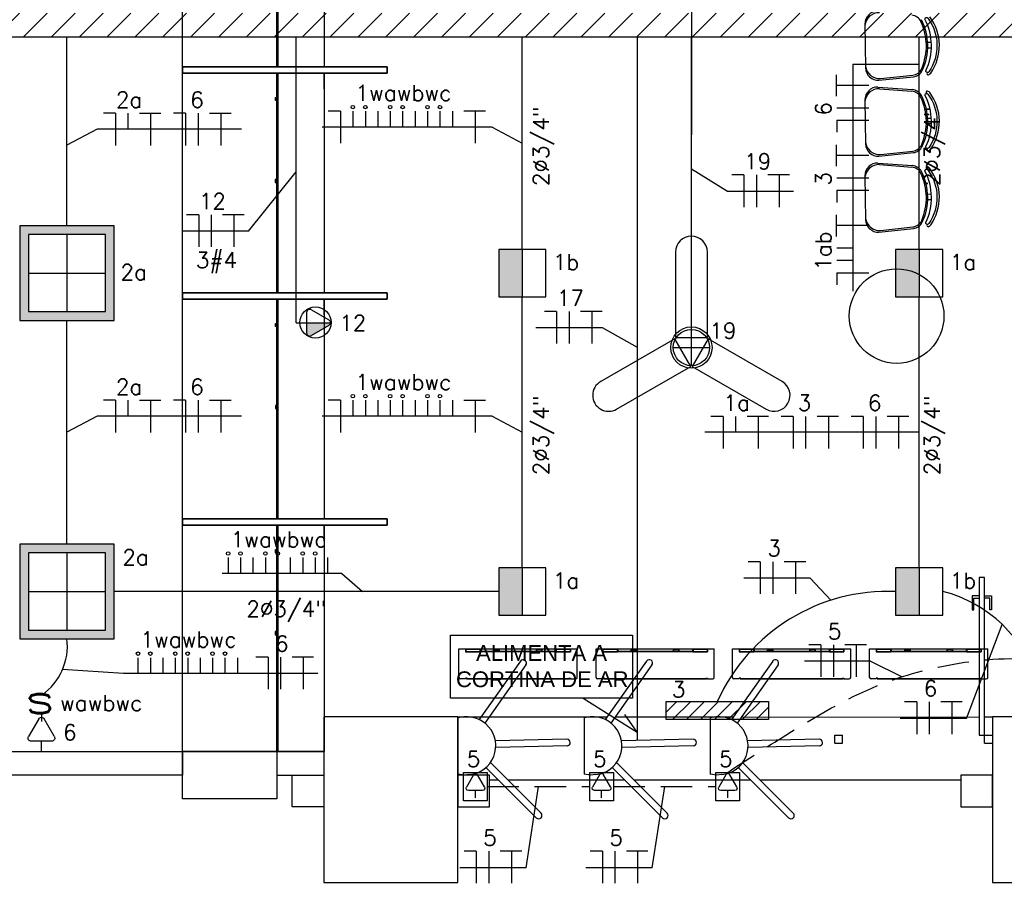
# Model space of a CAD drawing. Extents: x 86 to 137, y -215 to -185.6.
# Tile 9 of 20: x 107.9 to 114.2, y -207.2 to -201.7. Entities that reach past the tile are written whole.
import ezdxf
from ezdxf.enums import TextEntityAlignment as Align

# ---------------------------------------------------------------- set-up
doc = ezdxf.new("R2010")
doc.units = 0
doc.header["$MEASUREMENT"] = 0
doc.linetypes.add('HIDDEN', pattern=[0.375, 0.25, -0.125])
doc.layers.get('0').update_dxf_attribs({"linetype": 'CONTINUOUS'})
for name, color, linetype in [('CIRCUITOS', 2, 'CONTINUOUS'), ('ELETROCALHA', 150, 'CONTINUOUS'), ('ILUMINACAO', 1, 'CONTINUOUS'), ('ILUMINAÇÃO TETO', 12, 'CONTINUOUS'), ('INTERRUPTORES', 1, 'CONTINUOUS'), ('LINHA', 40, 'CONTINUOUS'), ('paredes1', 8, 'CONTINUOUS'), ('TOMADAS_ENERGIA', 1, 'CONTINUOUS'), ('TOMADAS_GERAIS', 1, 'CONTINUOUS'), ('TUB_ELETRICA', 5, 'CONTINUOUS')]:
    doc.layers.add(name, color=color, linetype=linetype)
doc.styles.add('ARIAL', font='arial.ttf')
doc.styles.add('ROMANS', font='romans')

# ---------------------------------------------------------------- blocks, each defined once
blk = doc.blocks.new('*U35')
blk.add_lwpolyline([(-0.1011, -0.3219), (0.1011, -0.3219), (0.1011, 0.2208, 1), (-0.1011, 0.2208), (-0.1011, -0.3219)], format="xyb")
blk = doc.blocks.new('cortina de ar')
at = {"layer": 'paredes1'}
for p, q in [((-0.375, -0.1839), (-0.375, -0.0035)), ((-0.375, -0.0035), (0.375, -0.0035)), ((-0.3332, -0.0035), (-0.3332, -0.0225)), ((-0.3312, -0.0135), (-0.3332, -0.0135)), ((-0.3332, -0.0225), (-0.2395, -0.0225)), ((-0.3312, -0.0055), (-0.3312, -0.0205)), ((-0.3312, -0.0055), (-0.2415, -0.0055)), ((-0.3312, -0.0205), (-0.2415, -0.0205)), ((-0.3212, -0.0055), (-0.3212, -0.0035)), ((-0.2415, -0.0055), (-0.2415, -0.0205)), ((0.2395, -0.0225), (-0.2395, -0.0225)), ((-0.2375, -0.0055), (-0.2375, -0.0205)), ((-0.1525, -0.0055), (-0.2375, -0.0055)), ((0.1165, -0.0205), (-0.2375, -0.0205)), ((-0.1525, -0.0205), (-0.1525, -0.0055)), ((-0.1505, -0.0205), (-0.1505, -0.0035)), ((-0.1505, -0.0049), (-0.1185, -0.0049)), ((-0.1505, -0.0101), (-0.1185, -0.0101)), ((-0.1185, -0.0205), (-0.1185, -0.0035)), ((-0.1165, -0.0205), (-0.1165, -0.0055)), ((0.1165, -0.0055), (-0.1165, -0.0055)), ((0.1165, -0.0205), (0.1165, -0.0055)), ((0.1185, -0.0205), (0.1185, -0.0035)), ((0.1505, -0.0049), (0.1185, -0.0049)), ((0.1505, -0.0101), (0.1185, -0.0101)), ((0.1505, -0.0205), (0.1185, -0.0205)), ((0.1505, -0.0205), (0.1505, -0.0035)), ((0.1525, -0.0205), (0.1525, -0.0055)), ((0.2375, -0.0055), (0.1525, -0.0055)), ((0.2375, -0.0205), (0.1525, -0.0205)), ((0.2275, -0.0055), (0.2275, -0.0035)), ((0.2375, -0.0055), (0.2375, -0.0205)), ((0.2375, -0.0135), (0.2395, -0.0135)), ((0.2415, -0.0135), (0.2395, -0.0135)), ((0.2395, -0.0225), (0.3322, -0.0225)), ((0.2415, -0.0055), (0.2415, -0.0205)), ((0.2415, -0.0055), (0.3302, -0.0055)), ((0.2415, -0.0205), (0.3302, -0.0205)), ((0.2515, -0.0055), (0.2515, -0.0035)), ((0.3302, -0.0055), (0.3302, -0.0205)), ((0.3322, -0.0035), (0.3322, -0.0225)), ((0.375, -0.1839), (0.375, -0.0035)), ((-0.3332, -0.1935), (-0.3653, -0.1935)), ((-0.322, -0.1883), (-0.3332, -0.1883)), ((-0.3332, -0.1883), (-0.3332, -0.1935)), ((-0.333, -0.1911), (-0.3332, -0.1911)), ((-0.3268, -0.1911), (-0.3332, -0.1911)), ((-0.333, -0.1914), (-0.3332, -0.1914)), ((-0.3268, -0.1914), (-0.3332, -0.1914)), ((-0.333, -0.1883), (-0.3331, -0.1883)), ((-0.3268, -0.1883), (-0.3268, -0.1935)), ((-0.3268, -0.1935), (0.3258, -0.1935)), ((-0.322, -0.19), (-0.322, -0.1883)), ((-0.322, -0.19), (0.321, -0.19)), ((0.321, -0.1883), (0.3322, -0.1883)), ((0.321, -0.19), (0.321, -0.1883)), ((0.3258, -0.1883), (0.3258, -0.1935)), ((0.3258, -0.1911), (0.3322, -0.1911)), ((0.3258, -0.1914), (0.3322, -0.1914)), ((0.332, -0.1911), (0.3322, -0.1911)), ((0.332, -0.1914), (0.3322, -0.1914)), ((0.3322, -0.1883), (0.3322, -0.1935)), ((0.3322, -0.1935), (0.3653, -0.1935))]:
    blk.add_line(p, q, dxfattribs=at)
for centre, start, end in [((-0.3653, -0.1839), 180, 270), ((0.3653, -0.1839), 270, 0)]:
    blk.add_arc(centre, 0.00967, start, end, dxfattribs=at)
blk = doc.blocks.new('XFJHNJDFNGDFJ')
h = blk.add_hatch(color=256)
h.dxf.hatch_style = 1
h.paths.add_polyline_path([(0.54, 0.54), (0, 0.54), (0, 0), (0.54, 0)])
h.paths.add_polyline_path([(0.05, 0.05), (0.05, 0.49), (0.49, 0.49), (0.49, 0.05)], flags=16)
for p, q in [((0.27, 0.49), (0.27, 0.05)), ((0.05, 0.27), (0.49, 0.27))]:
    blk.add_line(p, q)
for points in [[(0, 0), (0.54, 0), (0.54, 0.54), (0, 0.54)], [(0.05, 0.05), (0.49, 0.05), (0.49, 0.49), (0.05, 0.49)]]:
    blk.add_lwpolyline(points, close=True)
blk = doc.blocks.new('GHJGHJHGJGH')
h = blk.add_hatch(color=256)
h.dxf.hatch_style = 1
h.paths.add_polyline_path([(0.15, 0.3), (0, 0.3), (0, 0), (0.15, 0)])
blk.add_line((0.15, 0.3), (0.15, 0))
blk.add_lwpolyline([(0, 0), (0.3, 0), (0.3, 0.3), (0, 0.3)], close=True)
blk = doc.blocks.new('L_EMERG')
h = blk.add_hatch()
h.set_pattern_fill('ANSI31', color=256, scale=0.5, style=0)
h.set_pattern_definition([(45, (0, 0.0575), (-0.044194, 0.044194), [])])
h.paths.add_polyline_path([(-0.325, 0.0575), (-0.325, -0.0575), (0.325, -0.0575), (0.325, 0.0575)])
for p, q in [((-0.325, 0.0575), (0.325, 0.0575)), ((-0.325, -0.0575), (-0.325, 0.0575)), ((0.325, 0.0575), (0.325, -0.0575)), ((0.325, -0.0575), (-0.325, -0.0575))]:
    blk.add_line(p, q)
at = {"style": 'ROMANS', "flags": 8}
for tag, p in [('009', (0.3592, 0.1241)), ('001', (-0.3165, -0.1405))]:
    blk.add_attdef(tag, text='', height=0.08, dxfattribs=at).set_placement(p, align=Align.MIDDLE_CENTER)
blk.add_attdef('020', text='', height=0.08, dxfattribs=at).set_placement((0.2612, -0.0972), align=Align.TOP_LEFT)
blk = doc.blocks.new('IRANT09')
at = {"linetype": 'Continuous'}
blk.add_line((0, 0.87), (0, 0), dxfattribs=at)
at = {"linetype": 'Continuous', "style": 'ROMANS', "width": 1.5}
blk.add_text('s', height=3, dxfattribs=at).set_placement((-1.81, 0.88))
at = {"linetype": 'Continuous', "style": 'ROMANS', "flags": 8}
blk.add_attdef('009', text='', height=1.6, dxfattribs=at).set_placement((2.7, 1.34), align=Align.MIDDLE_CENTER)
blk = doc.blocks.new('TEBAI01')
for p, q in [((-1.62, 1.95), (-0.35, 4.14)), ((0.35, 4.14), (1.63, 1.92)), ((-1.3, 1.32), (1.28, 1.32)), ((0, 0), (0, 1.32))]:
    blk.add_line(p, q)
for centre, start, end in [((0, 3.97), 26.0479, 153.9521), ((-1.3, 1.71), 143.1332, 270.777), ((1.3, 1.71), 267.1811, 32.5689)]:
    blk.add_arc(centre, 0.393, start, end)
at = {"style": 'ROMANS', "flags": 8}
for tag, p in [('020', (-5.03, 2.2)), ('001', (3.56, 2.23))]:
    blk.add_attdef(tag, text='', height=1.6, dxfattribs=at).set_placement(p, align=Align.MIDDLE_CENTER)
blk = doc.blocks.new('TE3MED06')
for p, q in [((-1.62, 1.95), (-0.35, 4.14)), ((0, 1.32), (0, 4.36)), ((0.35, 4.14), (1.63, 1.92)), ((-1.3, 1.32), (1.28, 1.32)), ((0, 0), (0, 1.32))]:
    blk.add_line(p, q)
blk.add_circle((-0.01, 2.44), 1.98)
for centre, start, end in [((0, 3.97), 26.0479, 153.9521), ((-1.3, 1.71), 143.1332, 270.777), ((1.3, 1.71), 267.1811, 32.5689)]:
    blk.add_arc(centre, 0.393, start, end)
at = {"linetype": 'Continuous'}
for points in [[(0, 4.36), (1.63, 1.92), (0.21, 4.3)], [(1.63, 1.92), (0, 4.36), (1.69, 1.72)], [(0, 1.32), (1.69, 1.72), (0, 4.36)], [(0.35, 4.14), (0.21, 4.3), (1.63, 1.92)], [(1.69, 1.72), (0, 1.32), (1.64, 1.52)], [(1.28, 1.32), (1.64, 1.52), (0, 1.32)], [(1.64, 1.52), (1.28, 1.32), (1.49, 1.37)]]:
    blk.add_solid(points, dxfattribs=at)
at = {"style": 'ROMANS', "flags": 8}
for tag, p in [('020', (-5.08, 2.06)), ('001', (3.71, 2.06))]:
    blk.add_attdef(tag, text='', height=1.6, dxfattribs=at).set_placement(p, align=Align.MIDDLE_CENTER)

msp = doc.modelspace()

# ---------------------------------------------------------------- hatches: boundary and pattern name
at = {"layer": 'ELETROCALHA'}
h = msp.add_hatch(dxfattribs=at)
h.set_pattern_fill('ANSI31', color=256, style=0)
h.set_pattern_definition([(45, (-1.2952, 10.9838), (-0.08838835, 0.08838835), [])])
h.paths.add_polyline_path([(118.7835, -201.6996), (102.7525, -201.6996), (102.7525, -201.8496), (118.7835, -201.8496)])

# ---------------------------------------------------------------- linework, layer by layer
at = {"layer": 'CIRCUITOS'}
for p, q in [((113.114, -202.2259), (113.114, -202.0893)), ((113.114, -202.1547), (113.3196, -202.1547)), ((113.1159, -202.2988), (113.3196, -202.2988)), ((108.5413, -202.3342), (108.4643, -202.3342)), ((108.5413, -202.3342), (108.5413, -202.5379)), ((108.6202, -202.3342), (108.6202, -202.4351)), ((108.6931, -202.3323), (108.8297, -202.3323)), ((108.7643, -202.3323), (108.7643, -202.5379)), ((108.9859, -202.3342), (108.909, -202.3342)), ((108.9859, -202.3342), (108.9859, -202.5379)), ((109.0648, -202.3342), (109.0648, -202.5379)), ((109.1377, -202.3323), (109.2743, -202.3323)), ((109.2089, -202.3323), (109.2089, -202.5379)), ((109.9679, -202.3208), (109.891, -202.3208)), ((109.9679, -202.3208), (109.9679, -202.5245)), ((110.0468, -202.3208), (110.0468, -202.4217)), ((110.1257, -202.3208), (110.1257, -202.4217)), ((110.2045, -202.3208), (110.2045, -202.4217)), ((110.2834, -202.3208), (110.2834, -202.4217)), ((110.3623, -202.3208), (110.3623, -202.4217)), ((110.4412, -202.3208), (110.4412, -202.4217)), ((110.52, -202.3208), (110.52, -202.4217)), ((110.5989, -202.3208), (110.5989, -202.4217)), ((110.6778, -202.3208), (110.6778, -202.4217)), ((110.7507, -202.3189), (110.8873, -202.3189)), ((110.8219, -202.3189), (110.8219, -202.5245)), ((113.1159, -202.3777), (113.1159, -202.4546)), ((113.1159, -202.3777), (113.3196, -202.3777)), ((113.114, -202.6705), (113.114, -202.534)), ((113.114, -202.5994), (113.3196, -202.5994)), ((112.5265, -202.7251), (112.4495, -202.7251)), ((112.5265, -202.7251), (112.5265, -202.9287)), ((112.6053, -202.7251), (112.6053, -202.9287)), ((112.6783, -202.7231), (112.8148, -202.7231)), ((112.7494, -202.7231), (112.7494, -202.9287)), ((113.1159, -202.7435), (113.3196, -202.7435)), ((113.1159, -202.8223), (113.1159, -202.8993)), ((113.1159, -202.8223), (113.3196, -202.8223)), ((109.069, -202.9773), (108.992, -202.9773)), ((109.069, -202.9773), (109.069, -203.181)), ((109.1479, -202.9773), (109.1479, -203.181)), ((109.2208, -202.9754), (109.3574, -202.9754)), ((109.292, -202.9754), (109.292, -203.181)), ((113.114, -203.1152), (113.114, -202.9786)), ((113.114, -203.044), (113.3196, -203.044)), ((113.1159, -203.1881), (113.2168, -203.1881)), ((113.1159, -203.2651), (113.2168, -203.2651)), ((113.1159, -203.3459), (113.1159, -203.4228)), ((113.1159, -203.3459), (113.3196, -203.3459)), ((111.3387, -203.5914), (111.2618, -203.5914)), ((111.3387, -203.5914), (111.3387, -203.7951)), ((111.4176, -203.5914), (111.4176, -203.7951)), ((111.4905, -203.5895), (111.6271, -203.5895)), ((111.5617, -203.5895), (111.5617, -203.7951)), ((108.5413, -204.1547), (108.4643, -204.1547)), ((108.5413, -204.1547), (108.5413, -204.3584)), ((108.6202, -204.1547), (108.6202, -204.2556)), ((108.6931, -204.1528), (108.8297, -204.1528)), ((108.7643, -204.1528), (108.7643, -204.3584)), ((108.9859, -204.1547), (108.909, -204.1547)), ((108.9859, -204.1547), (108.9859, -204.3584)), ((109.0648, -204.1547), (109.0648, -204.3584)), ((109.1377, -204.1528), (109.2743, -204.1528)), ((109.2089, -204.1528), (109.2089, -204.3584)), ((109.9679, -204.1547), (109.891, -204.1547)), ((109.9679, -204.1547), (109.9679, -204.3584)), ((110.0468, -204.1547), (110.0468, -204.2556)), ((110.1257, -204.1547), (110.1257, -204.2556)), ((110.2045, -204.1547), (110.2045, -204.2556)), ((110.2834, -204.1547), (110.2834, -204.2556)), ((110.3623, -204.1547), (110.3623, -204.2556)), ((110.4412, -204.1547), (110.4412, -204.2556)), ((110.52, -204.1547), (110.52, -204.2556)), ((110.5989, -204.1547), (110.5989, -204.2556)), ((110.6778, -204.1547), (110.6778, -204.2556)), ((110.7507, -204.1528), (110.8873, -204.1528)), ((110.8219, -204.1528), (110.8219, -204.3584)), ((112.3944, -204.2565), (112.3175, -204.2565)), ((112.3944, -204.2565), (112.3944, -204.4602)), ((112.4733, -204.2565), (112.4733, -204.3574)), ((112.5462, -204.2546), (112.6828, -204.2546)), ((112.6174, -204.2546), (112.6174, -204.4602)), ((112.8391, -204.2565), (112.7621, -204.2565)), ((112.8391, -204.2565), (112.8391, -204.4602)), ((112.9179, -204.2565), (112.9179, -204.4602)), ((112.9909, -204.2546), (113.1274, -204.2546)), ((113.062, -204.2546), (113.062, -204.4602)), ((113.2837, -204.2565), (113.2068, -204.2565)), ((113.2837, -204.2565), (113.2837, -204.4602)), ((113.3626, -204.2565), (113.3626, -204.4602)), ((113.4355, -204.2546), (113.5721, -204.2546)), ((113.5067, -204.2546), (113.5067, -204.4602)), ((109.2555, -205.1526), (109.2555, -205.2535)), ((109.3344, -205.1526), (109.3344, -205.2535)), ((109.4132, -205.1526), (109.4132, -205.2535)), ((109.4921, -205.1526), (109.4921, -205.2535)), ((109.571, -205.1526), (109.571, -205.2535)), ((109.6499, -205.1526), (109.6499, -205.2535)), ((109.7287, -205.1526), (109.7287, -205.2535)), ((109.8076, -205.1526), (109.8076, -205.2535)), ((109.8865, -205.1526), (109.8865, -205.2535)), ((112.6306, -205.1785), (112.5537, -205.1785)), ((112.6306, -205.1785), (112.6306, -205.3821)), ((112.7095, -205.1785), (112.7095, -205.3821)), ((112.7824, -205.1766), (112.919, -205.1766)), ((112.8536, -205.1766), (112.8536, -205.3821)), ((113.0148, -205.7053), (112.9378, -205.7053)), ((113.0148, -205.7053), (113.0148, -205.9089)), ((113.0937, -205.7053), (113.0937, -205.9089)), ((113.1666, -205.7033), (113.3032, -205.7033)), ((113.2378, -205.7033), (113.2378, -205.9089)), ((108.6836, -205.7875), (108.6836, -205.8884)), ((108.7625, -205.7875), (108.7625, -205.8884)), ((108.8414, -205.7875), (108.8414, -205.8884)), ((108.9202, -205.7875), (108.9202, -205.8884)), ((108.9991, -205.7875), (108.9991, -205.8884)), ((109.078, -205.7875), (109.078, -205.8884)), ((109.1569, -205.7875), (109.1569, -205.8884)), ((109.2357, -205.7875), (109.2357, -205.8884)), ((109.3146, -205.7875), (109.3146, -205.8884)), ((109.5091, -205.7839), (109.4322, -205.7839)), ((109.5091, -205.7839), (109.5091, -205.9876)), ((109.588, -205.7839), (109.588, -205.9876)), ((109.6609, -205.782), (109.7975, -205.782)), ((109.7321, -205.782), (109.7321, -205.9876)), ((113.6225, -206.0675), (113.5456, -206.0675)), ((113.6225, -206.0675), (113.6225, -206.2712)), ((113.7014, -206.0675), (113.7014, -206.2712)), ((113.7743, -206.0656), (113.9109, -206.0656)), ((113.8455, -206.0656), (113.8455, -206.2712)), ((110.8293, -207.0145), (110.7523, -207.0145)), ((110.8293, -207.0145), (110.8293, -207.2182)), ((110.9082, -207.0145), (110.9082, -207.2182)), ((110.9811, -207.0126), (111.1177, -207.0126)), ((111.0523, -207.0126), (111.0523, -207.2182)), ((111.6293, -207.0145), (111.5523, -207.0145)), ((111.6293, -207.0145), (111.6293, -207.2182)), ((111.7082, -207.0145), (111.7082, -207.2182)), ((111.7811, -207.0126), (111.9177, -207.0126)), ((111.8523, -207.0126), (111.8523, -207.2182))]:
    msp.add_line(p, q, dxfattribs=at)
at = {"layer": 'ELETROCALHA'}
msp.add_lwpolyline([(102.7525, -201.8496), (118.8585, -201.8496)], dxfattribs=at)
at = {"layer": 'LINHA'}
for p, q in [((113.2168, -202.0226), (113.2168, -203.383)), ((113.2168, -202.0226), (113.6388, -202.0226)), ((110.9297, -202.4217), (109.8519, -202.4217)), ((110.9297, -202.4217), (111.1213, -202.5235)), ((108.4253, -202.4351), (108.2337, -202.5369)), ((109.341, -202.4351), (108.4253, -202.4351)), ((113.2168, -202.4673), (113.2168, -203.4619)), ((109.3845, -203.0818), (109.6873, -202.7064)), ((112.4218, -202.8295), (112.1935, -202.6875)), ((112.8419, -202.8295), (112.4218, -202.8295)), ((109.3845, -203.0818), (108.9643, -203.0818)), ((111.2075, -203.6933), (111.6277, -203.6933)), ((111.6277, -203.6933), (111.8502, -203.8169)), ((108.4253, -204.2556), (108.2337, -204.3574)), ((109.341, -204.2556), (108.4253, -204.2556)), ((110.9297, -204.2556), (109.8519, -204.2556)), ((110.9297, -204.2556), (111.1213, -204.3574)), ((113.6388, -204.3574), (112.2784, -204.3574)), ((109.9763, -205.2535), (109.2183, -205.2535)), ((109.9763, -205.2535), (110.1079, -205.3674)), ((112.9461, -205.283), (112.526, -205.283)), ((112.9461, -205.283), (113.0788, -205.4223)), ((113.938, -206.172), (114.1653, -205.5775)), ((108.592, -205.8884), (108.2056, -205.8618)), ((113.3303, -205.8097), (112.9101, -205.8097)), ((113.3303, -205.8097), (113.5303, -205.9079)), ((109.4044, -205.8884), (108.592, -205.8884)), ((109.8246, -205.8884), (109.4044, -205.8884)), ((111.507, -206.0442), (111.8502, -206.2603)), ((111.8502, -206.2603), (111.7723, -206.1475)), ((113.938, -206.172), (113.5179, -206.172)), ((111.1448, -207.119), (111.224, -206.6043)), ((111.9448, -207.119), (112.024, -206.6043)), ((111.1448, -207.119), (110.7246, -207.119)), ((111.9448, -207.119), (111.5246, -207.119))]:
    msp.add_line(p, q, dxfattribs=at)
at = {"layer": 'LINHA', "color": 1}
for p, q in [((112.1935, -203.9351), (112.1935, -203.7051)), ((112.0785, -203.8201), (112.3085, -203.8201))]:
    msp.add_line(p, q, dxfattribs=at)
at = {"layer": 'LINHA'}
msp.add_lwpolyline([(110.666, -205.6445), (111.8201, -205.6445), (111.8201, -206.0442), (110.666, -206.0442)], close=True, dxfattribs=at)
for centre in [(110.0468, -202.2947), (110.1257, -202.2947), (110.2834, -202.2947), (110.3623, -202.2947), (110.52, -202.2947), (110.5989, -202.2947), (110.0468, -204.1286), (110.1257, -204.1286), (110.2834, -204.1286), (110.3623, -204.1286), (110.52, -204.1286), (110.5989, -204.1286), (109.2555, -205.1265), (109.3344, -205.1265), (109.4921, -205.1265), (109.571, -205.1265), (109.7287, -205.1265), (109.8076, -205.1265), (108.6836, -205.7614), (108.7625, -205.7614), (108.9202, -205.7614), (108.9991, -205.7614), (109.1569, -205.7614), (109.2357, -205.7614)]:
    msp.add_circle(centre, 0.0111, dxfattribs=at)
at = {"layer": 'LINHA', "color": 1}
msp.add_circle((112.1935, -203.8201), 0.115, dxfattribs=at)
at = {"layer": 'paredes1', "linetype": 'ByBlock'}
for p, q in [((113.2939, -201.7677), (113.2982, -202.0463)), ((113.6918, -201.8833), (113.7153, -201.8829)), ((113.6923, -201.9183), (113.7159, -201.9179)), ((113.3831, -202.1249), (113.6014, -202.1018)), ((113.3929, -202.1142), (113.5972, -202.092)), ((113.3762, -202.168), (113.5952, -202.1842)), ((113.3863, -202.1783), (113.5913, -202.1941)), ((113.2939, -202.2492), (113.2982, -202.5278)), ((113.6918, -202.3648), (113.7153, -202.3644)), ((113.6923, -202.3998), (113.7159, -202.3994)), ((113.3831, -202.6064), (113.6014, -202.5833)), ((113.3929, -202.5957), (113.5972, -202.5736)), ((113.3762, -202.6495), (113.5952, -202.6657)), ((113.3863, -202.6598), (113.5913, -202.6756)), ((113.2939, -202.7307), (113.2982, -203.0093)), ((113.6918, -202.8463), (113.7153, -202.8459)), ((113.6923, -202.8813), (113.7159, -202.8809)), ((113.3929, -203.0773), (113.5972, -203.0551)), ((113.3831, -203.0879), (113.6014, -203.0648))]:
    msp.add_line(p, q, dxfattribs=at)
at = {"layer": 'paredes1'}
for p, q in [((109.8649, -202.1787), (109.8649, -202.0787)), ((109.8652, -203.613), (109.8652, -203.513)), ((109.8649, -205.0473), (109.8649, -204.9473)), ((111.1089, -205.8086), (110.8474, -206.1792)), ((111.1434, -205.8329), (110.8834, -206.2016)), ((111.9089, -205.8086), (111.6474, -206.1792)), ((111.9434, -205.8329), (111.6834, -206.2016)), ((112.7089, -205.8086), (112.4474, -206.1792)), ((112.7434, -205.8329), (112.4834, -206.2016)), ((110.7125, -206.1629), (110.9191, -206.1629)), ((110.7255, -206.1668), (110.7125, -206.1688)), ((110.7125, -206.1688), (110.7125, -206.5267)), ((110.9208, -206.1629), (111.659, -206.1629)), ((111.5255, -206.1668), (111.5125, -206.1688)), ((111.5125, -206.1688), (111.5125, -206.5267)), ((111.7107, -206.1629), (112.4588, -206.1631)), ((112.3255, -206.1668), (112.3125, -206.1688)), ((112.3125, -206.1688), (112.3125, -206.5267)), ((112.5105, -206.1631), (114.0176, -206.1636)), ((114.0526, -206.1629), (114.1025, -206.1629)), ((111.4038, -206.3037), (110.9503, -206.3148)), ((112.2038, -206.3037), (111.7503, -206.3148)), ((113.0038, -206.3037), (112.5503, -206.3148)), ((113.1025, -206.2785), (113.1525, -206.2784)), ((113.1025, -206.3284), (113.1025, -206.2784)), ((113.1525, -206.3285), (113.1525, -206.2784)), ((114.0525, -206.2785), (114.1025, -206.2785)), ((114.0525, -206.3285), (114.0525, -206.2785)), ((111.4048, -206.346), (110.9526, -206.357)), ((112.2048, -206.346), (111.7526, -206.357)), ((113.0048, -206.346), (112.5526, -206.357)), ((113.1025, -206.3284), (113.1525, -206.3285)), ((114.0525, -206.3285), (114.1025, -206.3286)), ((107.8004, -206.3829), (108.9658, -206.3829)), ((108.9658, -206.3829), (108.9658, -206.5329)), ((109.5655, -206.3829), (109.8625, -206.3829)), ((109.5655, -206.3829), (109.5655, -206.5329)), ((109.8625, -206.3829), (109.8625, -206.5329)), ((111.21, -206.8029), (110.8902, -206.4841)), ((111.2398, -206.773), (110.9186, -206.4527)), ((112.01, -206.8029), (111.6902, -206.4841)), ((112.0398, -206.773), (111.7186, -206.4527)), ((112.81, -206.8029), (112.4902, -206.4841)), ((112.8398, -206.773), (112.5186, -206.4527)), ((108.9658, -206.5329), (107.7504, -206.5329)), ((109.5655, -206.5329), (109.8625, -206.5329)), ((110.7544, -206.5329), (110.7125, -206.5267)), ((110.787, -206.5288), (110.7544, -206.5329)), ((111.5544, -206.5329), (111.5125, -206.5267)), ((111.587, -206.5288), (111.5544, -206.5329)), ((112.3544, -206.5329), (112.3125, -206.5267)), ((112.387, -206.5288), (112.3544, -206.5329)), ((110.9125, -206.5628), (110.9691, -206.5627)), ((111.0289, -206.5627), (111.7688, -206.5625)), ((111.8287, -206.5625), (112.5686, -206.5622)), ((112.6284, -206.5622), (113.9025, -206.5617))]:
    msp.add_line(p, q, dxfattribs=at)
for points in [[(109.8648, -202.0387), (108.9652, -202.0387), (108.9652, -200.6444), (109.8649, -200.6444)], [(110.2649, -202.0787), (110.2649, -202.0387), (108.9655, -202.0387), (108.9655, -202.0787)], [(110.2649, -202.0387), (110.2649, -202.0787), (108.9655, -202.0787), (108.9655, -202.0387)], [(109.8648, -203.473), (108.9652, -203.473), (108.9652, -202.0787), (109.8649, -202.0787)], [(109.565, -202.253), (109.555, -202.253), (109.555, -202.233), (109.565, -202.233)], [(109.5649, -202.753), (109.5549, -202.753), (109.5549, -202.773), (109.5649, -202.773)], [(110.2649, -203.513), (110.2649, -203.473), (108.9655, -203.473), (108.9655, -203.513)], [(110.2649, -203.473), (110.2649, -203.513), (108.9655, -203.513), (108.9655, -203.473)], [(109.8652, -204.9073), (108.9655, -204.9073), (108.9655, -203.513), (109.8652, -203.513)], [(109.5653, -203.6873), (109.5553, -203.6873), (109.5553, -203.6673), (109.5653, -203.6673)], [(109.5652, -204.1873), (109.5552, -204.1873), (109.5552, -204.2073), (109.5652, -204.2073)], [(110.2652, -204.9473), (110.2652, -204.9073), (108.9658, -204.9073), (108.9658, -204.9473)], [(110.2652, -204.9073), (110.2652, -204.9473), (108.9658, -204.9473), (108.9658, -204.9073)], [(109.8648, -206.3829), (108.9652, -206.3829), (108.9652, -204.9473), (109.8649, -204.9473)], [(109.565, -205.1216), (109.555, -205.1216), (109.555, -205.1016), (109.565, -205.1016)], [(114.0525, -206.2785), (114.0529, -205.2785), (114.0179, -205.2785), (114.0175, -206.2785)], [(109.5649, -205.6216), (109.5549, -205.6216), (109.5549, -205.6416), (109.5649, -205.6416)], [(109.8625, -207.2129), (110.7125, -207.2129), (110.7125, -206.1629), (109.8625, -206.1629)], [(114.1025, -207.2129), (114.9525, -207.2129), (114.9525, -206.1629), (114.1025, -206.1629)], [(108.9658, -206.3829), (109.5655, -206.3829), (109.5655, -206.6829), (108.9658, -206.6829)], [(109.6625, -206.5329), (109.8625, -206.5329), (109.8625, -206.7329), (109.6625, -206.7329)], [(110.9125, -206.5329), (110.7125, -206.5329), (110.7125, -206.7329), (110.9125, -206.7329)], [(114.1025, -206.5329), (113.9025, -206.5329), (113.9025, -206.7329), (114.1025, -206.7329)]]:
    msp.add_lwpolyline(points, close=True, dxfattribs=at)
for points in [[(109.5649, -202.0387), (109.5649, -200.6444)], [(109.5729, -202.0387), (109.5729, -200.6444)], [(109.5729, -202.0387), (109.5729, -200.6444)], [(109.5649, -203.473), (109.5649, -202.0787)], [(109.5729, -203.473), (109.5729, -202.0787)], [(109.5729, -203.473), (109.5729, -202.0787)], [(109.5652, -204.9073), (109.5652, -203.513)], [(109.5732, -204.9073), (109.5732, -203.513)], [(109.5732, -204.9073), (109.5732, -203.513)], [(109.5649, -206.3829), (109.5649, -204.9473)], [(109.5729, -206.3829), (109.5729, -204.9473)], [(109.5729, -206.3829), (109.5729, -204.9473)], [(114.0178, -205.3955), (113.9741, -205.3955), (113.9741, -205.483), (113.985, -205.483), (113.985, -205.4095), (114.0178, -205.4095)], [(114.0528, -205.3956), (114.0966, -205.3956), (114.0966, -205.4831), (114.0856, -205.4831), (114.0856, -205.4096), (114.0528, -205.4096)]]:
    msp.add_lwpolyline(points, dxfattribs=at)
at = {"layer": 'paredes1', "linetype": 'ByBlock'}
for points in [[(113.6798, -202.0641, 0.237888), (113.6746, -201.7379, -0.605717), (113.6886, -201.727, -0.122717), (113.6933, -201.7307, -0.323529), (113.6987, -202.0707, -0.122717), (113.694, -202.0746, -0.605717)], [(113.6798, -202.5456, 0.237888), (113.6746, -202.2194, -0.605717), (113.6886, -202.2085, -0.122717), (113.6933, -202.2122, -0.323529), (113.6987, -202.5522, -0.122717), (113.694, -202.5561, -0.605717)], [(113.6798, -203.0271, 0.237888), (113.6746, -202.7009, -0.605717), (113.6886, -202.69, -0.122717), (113.6933, -202.6937, -0.323529), (113.6987, -203.0337, -0.122717), (113.694, -203.0376, -0.605717)]]:
    msp.add_lwpolyline(points, format="xyb", close=True, dxfattribs=at)
msp.add_lwpolyline([(112.2988, -203.7641), (112.1977, -203.9392), (112.6677, -204.2106, 1), (112.7688, -204.0355), (112.2988, -203.7641)], format="xyb", dxfattribs=at)
for centre, radius in [((113.495, -203.6203), 0.3), ((112.1935, -203.8201), 0.1311)]:
    msp.add_circle(centre, radius, dxfattribs=at)
for centre, radius, start, end in [((113.3739, -201.7665), 0.08, 88.33056, 180.8998), ((113.3827, -201.7854), 0.0887, 87.64757, 175.30731), ((113.5859, -201.7824), 0.07, 25.16372, 85.59991), ((113.3304, -201.9065), 0.3622, 334.50451, 27.2951), ((113.4608, -201.9044), 0.3052, 325.02359, 36.77601), ((113.3215, -201.9066), 0.3622, 336.63589, 25.16372), ((113.3782, -202.045), 0.08, 180.8998, 273.46904), ((113.3865, -202.0258), 0.0887, 186.49229, 274.15203), ((113.5897, -202.0225), 0.07, 276.1997, 336.63589), ((113.5941, -202.0322), 0.07, 276.02105, 334.50451), ((113.695, -202.0826), 0.00782, 120.71068, 316.22534), ((113.6886, -202.0633), 0.0275, 296.04526, 324.35693), ((113.3739, -202.248), 0.08, 88.33056, 180.8998), ((113.3827, -202.2669), 0.0887, 87.64757, 175.30731), ((113.59, -202.254), 0.07, 27.2951, 85.77855), ((113.5859, -202.2639), 0.07, 25.16372, 85.59991), ((113.3215, -202.3881), 0.3622, 336.63589, 25.16372), ((113.3304, -202.388), 0.3622, 334.50451, 27.2951), ((113.6893, -202.2004), 0.00782, 45.57426, 241.08892), ((113.6835, -202.2199), 0.0125, 37.7697, 65.75434), ((113.6835, -202.2199), 0.0275, 37.44267, 65.75434), ((113.4608, -202.3859), 0.3052, 325.02359, 36.77601), ((113.3782, -202.5265), 0.08, 180.8998, 273.46904), ((113.3865, -202.5073), 0.0887, 186.49229, 274.15203), ((113.5897, -202.504), 0.07, 276.1997, 336.63589), ((113.5941, -202.5137), 0.07, 276.02105, 334.50451), ((113.695, -202.5641), 0.00782, 120.71068, 316.22534), ((113.6886, -202.5448), 0.0275, 296.04526, 324.35693), ((113.3739, -202.7295), 0.08, 88.33056, 180.8998), ((113.3827, -202.7484), 0.0887, 87.64757, 175.30731), ((113.5859, -202.7454), 0.07, 25.16372, 85.59991), ((113.59, -202.7355), 0.07, 27.2951, 85.77855), ((113.6893, -202.6819), 0.00782, 45.57426, 241.08892), ((113.6835, -202.7014), 0.0275, 37.44267, 65.75434), ((113.4608, -202.8674), 0.3052, 325.02359, 36.77601), ((113.3215, -202.8696), 0.3622, 336.63589, 25.16372), ((113.3304, -202.8695), 0.3622, 334.50451, 27.2951), ((113.6835, -202.7014), 0.0125, 37.7697, 65.75434), ((113.3782, -203.008), 0.08, 180.8998, 273.46904), ((113.3865, -202.9888), 0.0887, 186.49229, 274.15203), ((113.5897, -202.9855), 0.07, 276.1997, 336.63589), ((113.5941, -202.9952), 0.07, 276.02105, 334.50451), ((113.695, -203.0456), 0.00782, 120.71068, 316.22534), ((113.6886, -203.0264), 0.0275, 296.04526, 324.35693)]:
    msp.add_arc(centre, radius, start, end, dxfattribs=at)
at = {"layer": 'paredes1'}
for centre, radius, start, end in [((111.1261, -205.8207), 0.0211, 324.80482, 144.80482), ((111.9261, -205.8207), 0.0211, 324.80482, 144.80482), ((112.7261, -205.8207), 0.0211, 324.80482, 144.80482), ((110.7689, -206.3457), 0.184, 275.64667, 103.64013), ((111.5689, -206.3457), 0.184, 275.64667, 103.64013), ((112.3689, -206.3457), 0.184, 275.64667, 103.64013), ((111.4043, -206.3248), 0.0211, 271.40228, 91.40228), ((112.2043, -206.3248), 0.0211, 271.40228, 91.40228), ((113.0043, -206.3248), 0.0211, 271.40228, 91.40228), ((111.2249, -206.7879), 0.0211, 225.09271, 45.09271), ((112.0249, -206.7879), 0.0211, 225.09271, 45.09271), ((112.8249, -206.7879), 0.0211, 225.09271, 45.09271)]:
    msp.add_arc(centre, radius, start, end, dxfattribs=at)
at = {"layer": 'TOMADAS_GERAIS'}
for points in [[(110.749, -206.5143), (110.899, -206.5143), (110.899, -206.6943), (110.749, -206.6943)], [(111.549, -206.5143), (111.699, -206.5143), (111.699, -206.6943), (111.549, -206.6943)], [(112.349, -206.5143), (112.499, -206.5143), (112.499, -206.6943), (112.349, -206.6943)]]:
    msp.add_lwpolyline(points, close=True, dxfattribs=at)
at = {"layer": 'TUB_ELETRICA'}
for p, q in [((112.1935, -199.5632), (112.1935, -202.47)), ((108.2337, -203.0474), (108.2337, -201.8496)), ((109.6873, -203.6622), (109.6873, -201.8496)), ((111.1213, -203.1974), (111.1213, -201.8496)), ((111.8502, -201.8496), (111.8502, -206.3085)), ((112.1935, -203.7051), (112.1935, -201.8496)), ((113.6388, -203.1974), (113.6388, -201.8496)), ((111.1213, -205.2174), (111.1213, -203.4974)), ((113.6388, -205.2174), (113.6388, -203.4974)), ((108.2337, -205.0674), (108.2337, -203.6474)), ((110.9713, -205.3674), (108.5337, -205.3674))]:
    msp.add_line(p, q, dxfattribs=at)
at = {"layer": 'TUB_ELETRICA', "linetype": 'HIDDEN', "ltscale": 0.8}
for p, q in [((110.899, -206.6043), (111.549, -206.6043)), ((111.699, -206.6043), (112.349, -206.6043))]:
    msp.add_line(p, q, dxfattribs=at)
at = {"layer": 'TUB_ELETRICA'}
for centre, radius, start, end in [((113.4387, -206.5518), 1.1854, 87.57689, 155.76814), ((113.5744, -206.194), 0.854, 16.96079, 75.45737), ((107.8559, -205.7119), 0.3804, 304.90676, 6.71909)]:
    msp.add_arc(centre, radius, start, end, dxfattribs=at)
at = {"layer": 'TUB_ELETRICA', "linetype": 'HIDDEN', "ltscale": 0.8}
msp.add_spline([(112.424, -206.5143), (112.7929, -206.278), (113.3748, -205.9642), (113.8911, -205.8219), (114.4628, -205.8127), (114.8195, -205.9462), (115.0104, -206.1442), (115.114, -206.5143)], degree=3, dxfattribs=at)

# ---------------------------------------------------------------- block references
at = {"layer": 'ILUMINACAO'}
ref = msp.add_blockref('L_EMERG', (112.3577, -206.1227), dxfattribs=dict(at, rotation=180))
ref.add_attrib('001', '3', dxfattribs={"layer": '0', "height": 0.1, "style": 'ROMANS', "flags": 8}).set_placement((112.1126, -205.9879), align=Align.MIDDLE_CENTER)
at = {"layer": 'ILUMINAÇÃO TETO', "xscale": 1.111111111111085, "yscale": 1.111111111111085, "zscale": 1.111111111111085}
for p in [(107.9337, -203.6474), (107.9337, -205.6674)]:
    msp.add_blockref('XFJHNJDFNGDFJ', p, dxfattribs=at)
at = {"layer": 'ILUMINAÇÃO TETO'}
for p in [(110.9713, -203.4974), (113.4888, -203.4974), (110.9713, -205.5174), (113.4888, -205.5174)]:
    msp.add_blockref('GHJGHJHGJGH', p, dxfattribs=at)
at = {"layer": 'INTERRUPTORES'}
ref = msp.add_blockref('IRANT09', (108.0716, -206.1911), dxfattribs=dict(at, xscale=0.0600000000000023, yscale=0.0600000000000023, zscale=0.0600000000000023))
ref.add_attrib('009', 'wawbwc', dxfattribs={"layer": '0', "linetype": 'Continuous', "height": 0.1, "style": 'ROMANS', "flags": 8}).set_placement((108.4507, -206.0743), align=Align.MIDDLE_CENTER)
at = {"layer": 'paredes1', "linetype": 'ByBlock'}
msp.add_blockref('*U35', (112.1935, -203.4349), dxfattribs=at)
at = {"layer": 'paredes1', "linetype": 'ByBlock', "rotation": 120}
msp.add_blockref('*U35', (111.86, -204.0126), dxfattribs=at)
at = {"layer": 'paredes1'}
for p in [(111.094, -205.7282), (111.9636, -205.7282), (112.8289, -205.7282), (113.6985, -205.7282)]:
    msp.add_blockref('cortina de ar', p, dxfattribs=at)
at = {"layer": 'TOMADAS_ENERGIA'}
ref = msp.add_blockref('TEBAI01', (108.0716, -206.3829), dxfattribs=dict(at, xscale=-0.0499999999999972, yscale=0.0500000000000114, zscale=0.05))
ref.add_attrib('001', '6', dxfattribs={"layer": '0', "height": 0.1, "style": 'ROMANS', "flags": 8}).set_placement((108.2518, -206.2605), align=Align.MIDDLE_CENTER)
ref = msp.add_blockref('TEBAI01', (110.824, -206.6752), dxfattribs=dict(at, xscale=-0.03499999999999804, yscale=0.03500000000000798, zscale=0.035))
ref.add_attrib('001', '5', dxfattribs={"layer": '0', "height": 0.1, "style": 'ROMANS', "flags": 8}).set_placement((110.8123, -206.4291), align=Align.MIDDLE_CENTER)
ref = msp.add_blockref('TEBAI01', (111.624, -206.6752), dxfattribs=dict(at, xscale=-0.03499999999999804, yscale=0.03500000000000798, zscale=0.035))
ref.add_attrib('001', '5', dxfattribs={"layer": '0', "height": 0.1, "style": 'ROMANS', "flags": 8}).set_placement((111.6123, -206.4291), align=Align.MIDDLE_CENTER)
ref = msp.add_blockref('TEBAI01', (112.424, -206.6752), dxfattribs=dict(at, xscale=-0.03499999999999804, yscale=0.03500000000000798, zscale=0.035))
ref.add_attrib('001', '5', dxfattribs={"layer": '0', "height": 0.1, "style": 'ROMANS', "flags": 8}).set_placement((112.4123, -206.4291), align=Align.MIDDLE_CENTER)
at = {"layer": 'TOMADAS_GERAIS'}
ref = msp.add_blockref('TE3MED06', (109.6873, -203.6622), dxfattribs=dict(at, xscale=0.0499999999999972, yscale=0.0499999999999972, zscale=0.0499999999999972, rotation=270))
ref.add_attrib('001', '12', dxfattribs={"layer": '0', "height": 0.1, "style": 'ROMANS', "flags": 8}).set_placement((110.0462, -203.6635), align=Align.MIDDLE_CENTER)

# ---------------------------------------------------------------- texts
at = {"layer": 'CIRCUITOS', "style": 'ROMANS'}
for s, p in [('1wawbwc', (110.3675, -202.255)), ('2a', (108.6277, -202.2984)), ('6', (109.0582, -202.2984)), ('19', (112.6137, -202.6893)), ('12', (109.1562, -202.9415)), ('3#4', (109.1818, -203.3151)), ('17', (111.4259, -203.5556)), ('1wawbwc', (110.3675, -204.0889)), ('2a', (108.6277, -204.1189)), ('6', (109.0582, -204.1189)), ('1a', (112.4809, -204.2207)), ('3', (112.9114, -204.2207)), ('6', (113.356, -204.2207)), ('1wawbwc', (109.5762, -205.0868)), ('3', (112.7178, -205.1427)), ('2Ø3/4"', (109.6242, -205.5271)), ('1wawbwc', (109.0043, -205.7217)), ('5', (113.102, -205.6695)), ('6', (109.5963, -205.7481)), ('6', (113.7097, -206.0317)), ('5', (110.9165, -206.9787)), ('5', (111.7165, -206.9787))]:
    msp.add_text(s, height=0.1, dxfattribs=at).set_placement(p, align=Align.CENTER)
for s, p in [('6', (113.0801, -202.3054)), ('2Ø3/4"', (111.289, -202.5432)), ('2Ø3/4"', (113.7687, -202.5432)), ('3', (113.0801, -202.7501)), ('1ab', (113.0801, -203.2078)), ('2Ø3/4"', (111.289, -204.3771)), ('2Ø3/4"', (113.7687, -204.3771))]:
    msp.add_text(s, height=0.1, rotation=90, dxfattribs=at).set_placement(p, align=Align.CENTER)
at = {"layer": 'CIRCUITOS', "color": 7, "linetype": 'HIDDEN', "insert": (110.6873, -205.7072, 0.0707), "char_height": 0.1, "width": 1.112162, "attachment_point": 1, "style": 'ARIAL'}
msp.add_mtext('{\\W3.62416; }ALIMENTA A \\P{\\W0.341211; }CORTINA DE AR', dxfattribs=at)
at = {"layer": 'ILUMINACAO', "style": 'ROMANS'}
for s, p in [('1b', (111.3153, -203.228)), ('1a', (113.8328, -203.228)), ('2a', (108.5732, -203.2916)), ('2a', (108.5853, -205.1001)), ('1b', (113.8328, -205.248)), ('1a', (111.3153, -205.248))]:
    msp.add_text(s, height=0.1, dxfattribs=at).set_placement(p, align=Align.TOP_LEFT)
msp.add_text('19', height=0.1, dxfattribs=at).set_placement((112.3079, -203.7634))

doc.saveas('drawing.dxf')
